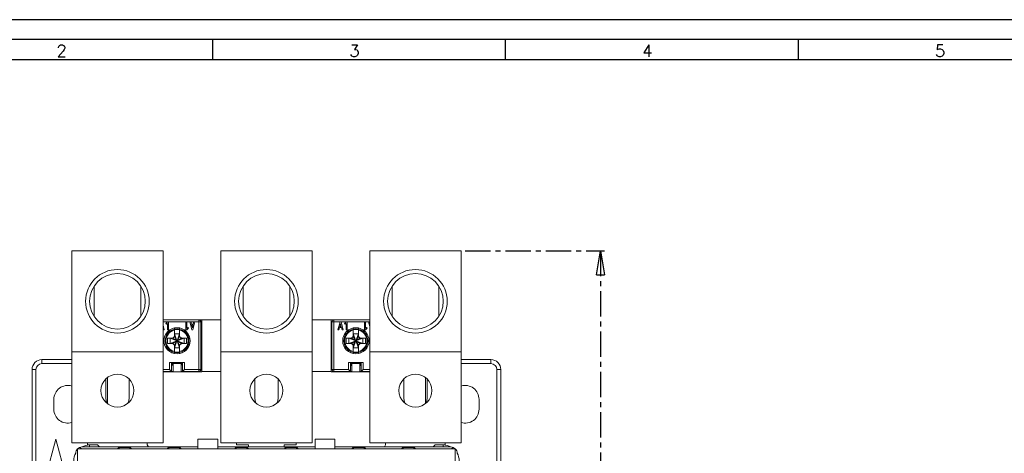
# Model space of a CAD drawing. Header units: millimetres. Extents: x 0 to 841, y 0 to 594.
# Tile 7 of 11: x 124 to 372, y 485 to 594. Entities that reach past the tile are written whole.
import ezdxf

# ---------------------------------------------------------------- set-up
doc = ezdxf.new("R2010")
doc.units = ezdxf.units.MM
doc.linetypes.add('CENTER', pattern=[10.16, 6.35, -1.27, 1.27, -1.27])
doc.layers.add('CENTRO', color=7, linetype='CENTER')
doc.layers.add('FORMATO', color=7, linetype='Continuous')
doc.styles.add('SLDTEXTSTYLE0', font='ROMANS')
doc.styles.add('SLDTEXTSTYLE3', font='TXT', dxfattribs={"width": 0.75})
doc.dimstyles.new('SLDDIMSTYLE0', dxfattribs={"dimtxt": 5.291667, "dimasz": 6, "dimexe": 0, "dimexo": 0.0625, "dimgap": 1.322917, "dimtad": 1, "dimdec": 1, "dimrnd": 1e-09, "dimzin": 12, "dimdsep": 46, "dimtxsty": 'SLDTEXTSTYLE3', "dimblk1": 'CLOSED', "dimblk2": 'CLOSED', "dimsah": 1, "dimcen": 0.09, "dimadec": 0, "dimazin": 3, "dimtfac": 1, "dimtdec": 1, "dimtofl": 0, "dimtmove": 0, "dimatfit": 3, "dimldrblk": 'CLOSED', "dimfxl": 0, "dimfrac": 2, "dimtolj": 1, "dimtzin": 12, "dimarcsym": 0})

# ---------------------------------------------------------------- blocks, each defined once
blk = doc.blocks.new('_CLOSED')
at = {"color": 0, "linetype": 'ByBlock', "lineweight": -2}
for p, q in [((-1, 0.166667), (0, 0)), ((-1, 0.166667), (-1, -0.166667)), ((0, 0), (-1, -0.166667)), ((0, 0), (-1, 0))]:
    blk.add_line(p, q, dxfattribs=at)
blk = doc.blocks.new('_D_1')
at = {"layer": 'CENTRO'}
for p, q in [((236.01, 535.76), (271.11, 535.76)), ((270.11, 535.76), (270.11, 330.96)), ((253.58, 438.65), (253.58, 439.72)), ((253.58, 439.72), (261.99, 439.72)), ((261.99, 439.72), (261.99, 438.65)), ((253.58, 418.38), (253.58, 417.31)), ((253.58, 417.31), (261.99, 417.31)), ((261.99, 417.31), (261.99, 418.38)), ((236.01, 330.96), (271.11, 330.96))]:
    blk.add_line(p, q, dxfattribs=at)
at = {"layer": 'CENTRO', "xscale": 6, "yscale": 6}
for p, rotation in [((270.11, 535.76, -36.83), 90.00000000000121), ((270.11, 330.96, -36.83), 270.0000000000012)]:
    blk.add_blockref('_CLOSED', p, dxfattribs=dict(at, rotation=rotation))
at = {"layer": 'CENTRO', "char_height": 5.292, "attachment_point": 1, "rotation": 90, "style": 'SLDTEXTSTYLE3'}
for s, insert in [('8,063', (255.16, 419.72)), ('204,8', (263.29, 419.72))]:
    blk.add_mtext(s, dxfattribs=dict(at, insert=insert))

msp = doc.modelspace()

# ---------------------------------------------------------------- linework, layer by layer
at = {"color": 7, "linetype": 'Continuous', "lineweight": 15}
for p, q in [((137.01, 535.76), (160.01, 535.76)), ((137.01, 510.36), (137.01, 535.76)), ((160.01, 510.36), (160.01, 535.76)), ((174.51, 510.36), (174.51, 535.76)), ((174.51, 535.76), (197.51, 535.76)), ((197.51, 510.36), (197.51, 535.76)), ((212.01, 510.36), (212.01, 535.76)), ((212.01, 535.76), (235.01, 535.76)), ((235.01, 510.36), (235.01, 535.76)), ((142.66, 526.89), (142.66, 519.22)), ((154.37, 519.22), (154.37, 526.89)), ((180.16, 526.89), (180.16, 519.22)), ((191.87, 519.22), (191.87, 526.89)), ((217.66, 526.89), (217.66, 519.22)), ((229.37, 519.22), (229.37, 526.89)), ((169.01, 518.36), (160.01, 518.36)), ((169.01, 517.86), (169.01, 518.36)), ((169.01, 518.36), (169.76, 518.36)), ((169.76, 518.36), (174.51, 518.36)), ((169.76, 505.36), (169.76, 518.36)), ((197.51, 518.36), (202.26, 518.36)), ((202.26, 518.36), (202.26, 505.36)), ((202.26, 518.36), (203.01, 518.36)), ((203.01, 518.36), (203.01, 517.86)), ((212.01, 518.36), (203.01, 518.36)), ((160.01, 517.01), (160.31, 515.86)), ((160.06, 515.86), (160.01, 516.02)), ((160.31, 515.86), (160.06, 515.86)), ((161.07, 517.86), (160.66, 517.45)), ((160.66, 517.45), (160.84, 517.27)), ((160.84, 517.27), (161.07, 517.5)), ((161.07, 517.86), (161.32, 517.86)), ((161.07, 517.5), (161.07, 515.86)), ((161.07, 515.86), (161.32, 515.86)), ((161.32, 517.86), (161.32, 515.86)), ((165.7, 517.86), (161.32, 517.86)), ((161.36, 515.61), (161.58, 515.61)), ((162.86, 515.81), (162.86, 515.91)), ((162.86, 514.22), (162.86, 515.81)), ((164.16, 515.91), (164.16, 515.81)), ((164.16, 514.22), (164.16, 515.81)), ((165.45, 515.61), (165.67, 515.61)), ((165.7, 515.86), (165.7, 517.86)), ((165.7, 517.86), (165.95, 517.86)), ((165.95, 515.86), (165.7, 515.86)), ((165.95, 517.86), (165.95, 516.21)), ((166.71, 517.86), (165.95, 517.86)), ((165.95, 516.21), (166.19, 516.44)), ((166.36, 516.27), (165.95, 515.86)), ((166.19, 516.44), (166.36, 516.27)), ((167.24, 515.86), (166.71, 517.86)), ((166.71, 517.86), (166.97, 517.86)), ((167.13, 517.26), (166.97, 517.86)), ((166.97, 517.86), (167.76, 517.86)), ((167.6, 517.26), (167.13, 517.26)), ((167.36, 516.35), (167.19, 517.01)), ((167.19, 517.01), (167.54, 517.01)), ((167.49, 515.86), (167.24, 515.86)), ((167.54, 517.01), (167.36, 516.35)), ((168.01, 517.86), (167.49, 515.86)), ((167.76, 517.86), (167.6, 517.26)), ((167.76, 517.86), (168.01, 517.86)), ((169.01, 517.86), (168.01, 517.86)), ((169.01, 505.86), (169.01, 517.86)), ((169.51, 517.86), (169.01, 517.86)), ((169.51, 505.86), (169.51, 517.86)), ((203.01, 517.86), (202.51, 517.86)), ((202.51, 517.86), (202.51, 505.86)), ((203.01, 517.86), (203.01, 505.86)), ((203.01, 517.86), (204.54, 517.86)), ((204.01, 515.86), (204.54, 517.86)), ((204.27, 515.86), (204.01, 515.86)), ((204.43, 516.46), (204.27, 515.86)), ((204.9, 516.46), (204.43, 516.46)), ((204.49, 516.71), (204.66, 517.36)), ((204.84, 516.71), (204.49, 516.71)), ((204.54, 517.86), (204.79, 517.86)), ((204.66, 517.36), (204.84, 516.71)), ((204.79, 517.86), (205.31, 515.86)), ((204.79, 517.86), (206.07, 517.86)), ((205.06, 515.86), (204.9, 516.46)), ((205.31, 515.86), (205.06, 515.86)), ((206.07, 517.86), (205.66, 517.45)), ((205.66, 517.45), (205.84, 517.27)), ((205.84, 517.27), (206.07, 517.5)), ((206.07, 517.86), (206.32, 517.86)), ((206.07, 517.5), (206.07, 515.86)), ((206.07, 515.86), (206.32, 515.86)), ((206.32, 517.86), (206.32, 515.86)), ((210.7, 517.86), (206.32, 517.86)), ((206.36, 515.61), (206.58, 515.61)), ((207.86, 515.81), (207.86, 515.91)), ((207.86, 514.22), (207.86, 515.81)), ((209.16, 515.91), (209.16, 515.81)), ((209.16, 514.22), (209.16, 515.81)), ((210.45, 515.61), (210.67, 515.61)), ((210.7, 515.86), (210.7, 517.86)), ((210.7, 517.86), (210.95, 517.86)), ((210.95, 515.86), (210.7, 515.86)), ((210.95, 517.86), (210.95, 516.21)), ((211.71, 517.86), (210.95, 517.86)), ((210.95, 516.21), (211.19, 516.44)), ((211.36, 516.27), (210.95, 515.86)), ((211.19, 516.44), (211.36, 516.27)), ((212.01, 516.7), (211.71, 517.86)), ((211.71, 517.86), (211.97, 517.86)), ((212.01, 517.7), (211.97, 517.86)), ((160.92, 514.61), (160.58, 514.61)), ((162.41, 513.76), (161.11, 513.76)), ((161.11, 513.76), (161.11, 512.46)), ((161.76, 513.76), (161.76, 512.46)), ((161.76, 513.76), (163.49, 513.12)), ((163.49, 513.1), (161.76, 512.46)), ((162.86, 514.22), (162.41, 513.76)), ((163.5, 513.12), (162.41, 513.76)), ((163.5, 513.09), (162.41, 512.46)), ((163.5, 513.13), (162.86, 514.87)), ((164.16, 514.87), (162.86, 514.87)), ((163.5, 513.12), (162.86, 514.22)), ((162.86, 512), (163.5, 513.09)), ((162.86, 511.35), (163.5, 513.08)), ((163.5, 513.12), (163.49, 513.12)), ((163.49, 513.12), (163.49, 513.1)), ((163.49, 513.1), (163.5, 513.09)), ((163.5, 513.13), (163.5, 513.12)), ((163.53, 513.13), (163.5, 513.13)), ((163.5, 513.09), (163.5, 513.08)), ((163.5, 513.08), (163.53, 513.08)), ((164.16, 514.87), (163.53, 513.13)), ((164.16, 514.22), (163.53, 513.12)), ((164.62, 513.76), (163.53, 513.12)), ((163.53, 513.12), (163.53, 513.13)), ((163.54, 513.12), (163.53, 513.12)), ((163.53, 513.09), (163.54, 513.1)), ((164.62, 512.46), (163.53, 513.09)), ((164.16, 512), (163.53, 513.09)), ((163.53, 513.08), (163.53, 513.09)), ((164.16, 511.35), (163.53, 513.08)), ((165.27, 513.76), (163.54, 513.12)), ((163.54, 513.1), (163.54, 513.12)), ((165.27, 512.46), (163.54, 513.1)), ((164.62, 513.76), (164.16, 514.22)), ((165.92, 513.76), (164.62, 513.76)), ((165.27, 513.76), (165.27, 512.46)), ((165.92, 512.46), (165.92, 513.76)), ((166.45, 514.61), (166.11, 514.61)), ((205.92, 514.61), (205.58, 514.61)), ((207.41, 513.76), (206.11, 513.76)), ((206.11, 513.76), (206.11, 512.46)), ((206.76, 513.76), (206.76, 512.46)), ((206.76, 513.76), (208.49, 513.12)), ((208.49, 513.1), (206.76, 512.46)), ((207.86, 514.22), (207.41, 513.76)), ((208.5, 513.12), (207.41, 513.76)), ((208.5, 513.09), (207.41, 512.46)), ((208.5, 513.13), (207.86, 514.87)), ((209.16, 514.87), (207.86, 514.87)), ((208.5, 513.12), (207.86, 514.22)), ((207.86, 512), (208.5, 513.09)), ((207.86, 511.35), (208.5, 513.08)), ((208.5, 513.12), (208.49, 513.12)), ((208.49, 513.12), (208.49, 513.1)), ((208.49, 513.1), (208.5, 513.09)), ((208.5, 513.13), (208.5, 513.12)), ((208.53, 513.13), (208.5, 513.13)), ((208.5, 513.09), (208.5, 513.08)), ((208.5, 513.08), (208.53, 513.08)), ((209.16, 514.87), (208.53, 513.13)), ((209.16, 514.22), (208.53, 513.12)), ((209.62, 513.76), (208.53, 513.12)), ((208.53, 513.12), (208.53, 513.13)), ((208.54, 513.12), (208.53, 513.12)), ((208.53, 513.09), (208.54, 513.1)), ((209.62, 512.46), (208.53, 513.09)), ((209.16, 512), (208.53, 513.09)), ((208.53, 513.08), (208.53, 513.09)), ((209.16, 511.35), (208.53, 513.08)), ((210.27, 513.76), (208.54, 513.12)), ((208.54, 513.1), (208.54, 513.12)), ((210.27, 512.46), (208.54, 513.1)), ((209.62, 513.76), (209.16, 514.22)), ((210.92, 513.76), (209.62, 513.76)), ((210.27, 513.76), (210.27, 512.46)), ((210.92, 512.46), (210.92, 513.76)), ((211.45, 514.61), (211.11, 514.61)), ((160.58, 511.61), (160.92, 511.61)), ((161.11, 512.46), (162.41, 512.46)), ((161.58, 510.61), (161.36, 510.61)), ((162.41, 512.46), (162.86, 512)), ((162.86, 512), (162.86, 510.4)), ((164.16, 511.35), (162.86, 511.35)), ((164.16, 512), (164.62, 512.46)), ((164.16, 510.4), (164.16, 512)), ((164.62, 512.46), (165.92, 512.46)), ((165.67, 510.61), (165.45, 510.61)), ((166.11, 511.61), (166.45, 511.61)), ((205.58, 511.61), (205.92, 511.61)), ((206.11, 512.46), (207.41, 512.46)), ((206.58, 510.61), (206.36, 510.61)), ((207.41, 512.46), (207.86, 512)), ((207.86, 512), (207.86, 510.4)), ((209.16, 511.35), (207.86, 511.35)), ((209.16, 512), (209.62, 512.46)), ((209.16, 510.4), (209.16, 512)), ((209.62, 512.46), (210.92, 512.46)), ((210.67, 510.61), (210.45, 510.61)), ((211.11, 511.61), (211.45, 511.61)), ((129.51, 507.36), (129.51, 508.36)), ((129.51, 508.36), (137.01, 508.36)), ((137.01, 510.36), (160.01, 510.36)), ((137.01, 487.36), (137.01, 510.36)), ((160.01, 487.36), (160.01, 510.36)), ((162.86, 510.3), (162.86, 510.4)), ((164.16, 510.4), (164.16, 510.3)), ((174.51, 510.36), (197.51, 510.36)), ((174.51, 487.36), (174.51, 510.36)), ((197.51, 487.36), (197.51, 510.36)), ((207.86, 510.3), (207.86, 510.4)), ((209.16, 510.4), (209.16, 510.3)), ((212.01, 510.36), (235.01, 510.36)), ((212.01, 487.36), (212.01, 510.36)), ((235.01, 487.36), (235.01, 510.36)), ((235.01, 508.36), (242.51, 508.36)), ((242.51, 508.36), (242.51, 507.36)), ((127.01, 469.76), (127.01, 505.86)), ((128.01, 505.86), (127.01, 505.86)), ((161.64, 505.86), (161.64, 507.61)), ((165.39, 507.61), (161.64, 507.61)), ((162.14, 505.36), (162.14, 507.61)), ((162.19, 507.61), (162.19, 507.31)), ((162.19, 507.36), (162.51, 507.36)), ((162.19, 507.31), (162.51, 506.82)), ((162.51, 507.36), (162.51, 505.26)), ((164.51, 507.36), (162.51, 507.36)), ((164.51, 505.26), (164.51, 507.36)), ((164.51, 507.36), (164.84, 507.36)), ((164.51, 506.82), (164.84, 507.31)), ((164.84, 507.31), (164.84, 507.61)), ((164.89, 507.61), (164.89, 505.36)), ((165.39, 507.61), (165.39, 505.86)), ((165.39, 505.86), (169.01, 505.86)), ((169.01, 505.36), (169.01, 505.86)), ((169.01, 505.86), (169.51, 505.86)), ((169.51, 507.36), (169.76, 507.36)), ((202.51, 507.36), (202.26, 507.36)), ((202.51, 505.86), (203.01, 505.86)), ((203.01, 505.86), (206.64, 505.86)), ((203.01, 505.86), (203.01, 505.36)), ((206.64, 505.86), (206.64, 507.61)), ((210.39, 507.61), (206.64, 507.61)), ((207.14, 505.36), (207.14, 507.61)), ((207.19, 507.61), (207.19, 507.31)), ((207.19, 507.36), (207.51, 507.36)), ((207.19, 507.31), (207.51, 506.82)), ((207.51, 505.26), (207.51, 507.36)), ((207.51, 507.36), (209.51, 507.36)), ((209.51, 507.36), (209.51, 505.26)), ((209.51, 507.36), (209.84, 507.36)), ((209.51, 506.82), (209.84, 507.31)), ((209.84, 507.31), (209.84, 507.61)), ((209.89, 507.61), (209.89, 505.36)), ((210.39, 507.61), (210.39, 505.86)), ((244.01, 505.86), (245.01, 505.86)), ((245.01, 505.86), (245.01, 469.76)), ((145.56, 498.76), (145.56, 503.48)), ((146.01, 497.24), (146.01, 503.87)), ((151.46, 503.48), (151.46, 498.76)), ((160.01, 505.36), (162.14, 505.36)), ((169.76, 505.26), (160.01, 505.26)), ((162.14, 505.36), (162.14, 505.36)), ((162.51, 505.36), (162.14, 505.36)), ((164.89, 505.36), (164.51, 505.36)), ((164.89, 505.36), (164.89, 505.36)), ((164.89, 505.36), (169.01, 505.36)), ((169.76, 505.36), (169.76, 505.26)), ((174.51, 505.36), (169.76, 505.36)), ((183.07, 498.76), (183.07, 503.48)), ((188.96, 503.48), (188.96, 498.76)), ((202.26, 505.36), (197.51, 505.36)), ((202.26, 505.36), (202.26, 505.26)), ((212.01, 505.26), (202.26, 505.26)), ((203.01, 505.36), (207.14, 505.36)), ((207.14, 505.36), (207.14, 505.36)), ((207.51, 505.36), (207.14, 505.36)), ((209.89, 505.36), (209.51, 505.36)), ((209.89, 505.36), (209.89, 505.36)), ((209.89, 505.36), (212.01, 505.36)), ((220.56, 503.48), (220.56, 498.76)), ((226.01, 497.24), (226.01, 503.87)), ((226.46, 498.76), (226.46, 503.48)), ((132.51, 498.36), (132.51, 495.86)), ((239.51, 495.86), (239.51, 498.36)), ((129.53, 475.36), (133.01, 488.36)), ((133.01, 488.36), (136.5, 475.36)), ((173.76, 488.36), (168.76, 488.36)), ((168.76, 488.36), (168.76, 485.89)), ((173.76, 485.89), (173.76, 488.36)), ((203.26, 488.36), (198.26, 488.36)), ((198.26, 488.36), (198.26, 485.89)), ((203.26, 488.36), (203.26, 485.89)), ((137.01, 487.36), (160.01, 487.36)), ((138.48, 485.89), (138.48, 380.82)), ((233.55, 485.89), (138.48, 485.89)), ((168.76, 486.36), (139.61, 486.36)), ((141.01, 486.86), (141.01, 487.36)), ((143.51, 486.86), (141.01, 486.86)), ((144.01, 486.36), (143.51, 486.86)), ((151.71, 486.21), (148.82, 486.21)), ((156.01, 487.36), (156.01, 486.86)), ((156.01, 486.86), (156.31, 486.36)), ((164.21, 486.21), (161.32, 486.21)), ((173.76, 486.36), (198.26, 486.36)), ((174.51, 487.36), (197.51, 487.36)), ((178.32, 486.21), (181.21, 486.21)), ((178.51, 486.86), (178.51, 487.36)), ((181.51, 486.86), (178.51, 486.86)), ((181.51, 486.36), (181.51, 486.86)), ((190.51, 486.86), (190.51, 486.36)), ((193.51, 486.86), (190.51, 486.86)), ((190.82, 486.21), (193.71, 486.21)), ((193.51, 487.36), (193.51, 486.86)), ((203.26, 486.36), (232.41, 486.36)), ((207.82, 486.21), (210.71, 486.21)), ((212.01, 487.36), (235.01, 487.36)), ((216.01, 486.86), (215.72, 486.36)), ((216.01, 487.36), (216.01, 486.86)), ((220.32, 486.21), (223.21, 486.21)), ((228.01, 486.36), (228.51, 486.86)), ((228.51, 486.86), (231.01, 486.86)), ((231.01, 486.86), (231.01, 487.36)), ((233.55, 380.82), (233.55, 485.89))]:
    msp.add_line(p, q, dxfattribs=at)
at = {"color": 8, "linetype": 'Continuous', "lineweight": 15}
for p, q in [((160.01, 517.86), (161.07, 517.86)), ((162.86, 516.03), (162.86, 516.34)), ((164.17, 516.03), (164.17, 516.34)), ((207.86, 516.34), (207.86, 516.03)), ((209.17, 516.34), (209.17, 516.03)), ((211.97, 517.86), (212.01, 517.86)), ((160.67, 514.78), (161.03, 514.78)), ((161.62, 515.43), (161.17, 515.43)), ((165.86, 515.43), (165.41, 515.43)), ((166, 514.78), (166.36, 514.78)), ((205.67, 514.78), (206.03, 514.78)), ((206.62, 515.43), (206.17, 515.43)), ((210.86, 515.43), (210.41, 515.43)), ((211, 514.78), (211.36, 514.78)), ((161.03, 511.43), (160.67, 511.43)), ((161.17, 510.78), (161.62, 510.78)), ((165.41, 510.78), (165.86, 510.78)), ((166.36, 511.43), (166, 511.43)), ((206.03, 511.43), (205.67, 511.43)), ((206.17, 510.78), (206.62, 510.78)), ((210.41, 510.78), (210.86, 510.78)), ((211.36, 511.43), (211, 511.43)), ((162.86, 509.87), (162.86, 510.18)), ((164.17, 509.87), (164.17, 510.18)), ((207.86, 510.18), (207.86, 509.87)), ((209.17, 510.18), (209.17, 509.87)), ((128.01, 469.76), (128.01, 505.86)), ((129.51, 507.36), (137.01, 507.36)), ((160.01, 505.86), (161.64, 505.86)), ((210.39, 505.86), (212.01, 505.86)), ((235.01, 507.36), (242.51, 507.36)), ((244.01, 505.86), (244.01, 469.76)), ((141.51, 486.86), (141.51, 486.36)), ((230.51, 486.86), (230.51, 486.36))]:
    msp.add_line(p, q, dxfattribs=at)
at = {"color": 8, "linetype": 'Continuous', "lineweight": 15, "flags": 128}
for points in [[(161.64, 515.45), (161.64, 515.46), (161.64, 515.5), (161.63, 515.53), (161.62, 515.55), (161.62, 515.58), (161.61, 515.59), (161.6, 515.6), (161.58, 515.61)], [(165.39, 515.45), (165.39, 515.46), (165.39, 515.5), (165.4, 515.53), (165.4, 515.55), (165.41, 515.58), (165.42, 515.59), (165.43, 515.6), (165.45, 515.61)], [(206.64, 515.45), (206.64, 515.46), (206.64, 515.5), (206.63, 515.53), (206.62, 515.55), (206.62, 515.58), (206.61, 515.59), (206.6, 515.6), (206.58, 515.61)], [(210.39, 515.45), (210.39, 515.46), (210.39, 515.5), (210.4, 515.53), (210.4, 515.55), (210.41, 515.58), (210.42, 515.59), (210.43, 515.6), (210.45, 515.61)], [(161.64, 510.76), (161.64, 510.75), (161.64, 510.72), (161.63, 510.68), (161.62, 510.66), (161.62, 510.64), (161.61, 510.62), (161.6, 510.61), (161.58, 510.61)], [(165.39, 510.76), (165.39, 510.75), (165.39, 510.72), (165.4, 510.68), (165.4, 510.66), (165.41, 510.64), (165.42, 510.62), (165.43, 510.61), (165.45, 510.61)], [(206.64, 510.76), (206.64, 510.75), (206.64, 510.72), (206.63, 510.68), (206.62, 510.66), (206.62, 510.64), (206.61, 510.62), (206.6, 510.61), (206.58, 510.61)], [(210.39, 510.76), (210.39, 510.75), (210.39, 510.72), (210.4, 510.68), (210.4, 510.66), (210.41, 510.64), (210.42, 510.62), (210.43, 510.61), (210.45, 510.61)]]:
    msp.add_lwpolyline(points, dxfattribs=at)
at = {"color": 7, "linetype": 'Continuous', "lineweight": 15, "flags": 128}
for points in [[(161.64, 505.86), (161.73, 505.76), (161.82, 505.67), (161.91, 505.59), (161.98, 505.51), (162.05, 505.45), (162.09, 505.4), (162.12, 505.37), (162.14, 505.36)], [(165.39, 505.86), (165.3, 505.76), (165.21, 505.67), (165.12, 505.59), (165.05, 505.51), (164.98, 505.45), (164.94, 505.4), (164.91, 505.37), (164.89, 505.36)], [(206.64, 505.86), (206.73, 505.76), (206.82, 505.67), (206.91, 505.59), (206.98, 505.51), (207.05, 505.45), (207.09, 505.4), (207.12, 505.37), (207.14, 505.36)], [(210.39, 505.86), (210.3, 505.76), (210.21, 505.67), (210.12, 505.59), (210.05, 505.51), (209.98, 505.45), (209.94, 505.4), (209.91, 505.37), (209.89, 505.36)], [(145.96, 497.29), (145.67, 497.99), (145.56, 498.76)], [(151.46, 498.76), (151.36, 497.99), (151.07, 497.29)], [(183.46, 497.29), (183.17, 497.99), (183.07, 498.76)], [(188.96, 498.76), (188.86, 497.99), (188.57, 497.29)], [(220.56, 498.76), (220.67, 497.99), (220.96, 497.29)], [(226.07, 497.29), (226.36, 497.99), (226.46, 498.76)]]:
    msp.add_lwpolyline(points, dxfattribs=at)
at = {"color": 7, "linetype": 'Continuous', "lineweight": 15}
for centre, radius in [((148.51, 523.06), 8), ((186.01, 523.06), 8), ((223.51, 523.06), 8), ((148.51, 523.06), 7), ((186.01, 523.06), 7), ((223.51, 523.06), 7), ((163.51, 513.11), 3.3), ((163.51, 513.11), 3), ((208.51, 513.11), 3.3), ((208.51, 513.11), 3), ((148.51, 500.56), 4.15), ((186.01, 500.56), 4.15), ((223.51, 500.56), 4.15)]:
    msp.add_circle(centre, radius, dxfattribs=at)
for centre, radius, start, end in [((169.01, 517.86), 0.5, 0, 90), ((203.01, 517.86), 0.5, 90, 180), ((163.51, 513.11), 2.78, 103.5153, 256.4847), ((163.51, 513.11), 2.88, 76.9448, 103.0552), ((163.51, 513.11), 2.78, 283.5153, 76.4847), ((208.51, 513.11), 2.78, 103.5153, 256.4847), ((208.51, 513.11), 2.88, 76.9448, 103.0552), ((208.51, 513.11), 2.78, 283.5153, 76.4847), ((129.51, 505.86), 2.5, 90, 180), ((163.51, 513.11), 2.88, 256.9448, 283.0552), ((208.51, 513.11), 2.88, 256.9448, 283.0552), ((242.51, 505.86), 2.5, 360, 90), ((129.51, 505.86), 1.5, 90, 180), ((169.01, 505.86), 0.5, 270, 360), ((203.01, 505.86), 0.5, 180, 270), ((242.51, 505.86), 1.5, 360, 90), ((136.01, 498.36), 3.5, 73.3985, 180), ((236.01, 498.36), 3.5, 360, 106.6015), ((136.01, 495.86), 3.5, 180, 286.6015), ((236.01, 495.86), 3.5, 253.3985, 0), ((139.61, 484.76), 1.6, 135, 180), ((139.61, 484.76), 1.6, 112.5033, 135), ((139.61, 484.76), 1.6, 90, 112.5036), ((232.41, 484.76), 1.6, 67.4964, 90), ((232.41, 484.76), 1.6, 45, 67.4967), ((232.41, 484.76), 1.6, 0, 45)]:
    msp.add_arc(centre, radius, start, end, dxfattribs=at)
at = {"color": 8, "linetype": 'Continuous', "lineweight": 15}
for centre, start, end in [((141.51, 482.86), 90, 118.9679), ((230.51, 482.86), 61.0321, 90), ((141.51, 482.86), 151.0321, 180), ((230.51, 482.86), 360, 28.9679)]:
    msp.add_arc(centre, 4, start, end, dxfattribs=at)
at = {"color": 7, "linetype": 'Continuous', "lineweight": 15}
for centre, major_axis, ratio, start_param, end_param in [((139.61, 484.76), (-1.48, 1.48), 0.414214, 5.105088, 5.497776), ((148.51, 485.65), (0, -0.707), 0.707107, 1.914799, 2.492711), ((152.01, 485.65), (0, 0.707), 0.707107, 0.648882, 1.226793), ((161.01, 485.65), (0, -0.707), 0.707107, 1.914799, 2.492711), ((164.51, 485.65), (0, 0.707), 0.707107, 0.648882, 1.226793), ((178.01, 485.65), (0, -0.707), 0.707107, 1.914799, 2.492711), ((181.51, 485.65), (0, 0.707), 0.707107, 0.648882, 1.226793), ((190.51, 485.65), (0, -0.707), 0.707107, 1.914799, 2.492711), ((194.01, 485.65), (0, 0.707), 0.707107, 0.648882, 1.226793), ((207.51, 485.65), (0, -0.707), 0.707107, 1.914799, 2.492711), ((211.01, 485.65), (0, 0.707), 0.707107, 0.648882, 1.226793), ((220.01, 485.65), (0, -0.707), 0.707107, 1.914799, 2.492711), ((223.51, 485.65), (0, 0.707), 0.707107, 0.648882, 1.226793), ((232.41, 484.76), (1.48, 1.48), 0.414214, 0.785409, 1.178097)]:
    msp.add_ellipse(centre, major_axis=major_axis, ratio=ratio, start_param=start_param, end_param=end_param, dxfattribs=at)
for points, knots in [([(161.58, 515.61), (161.58, 515.61), (161.6, 515.61), (161.64, 515.6), (161.69, 515.57), (161.73, 515.52), (161.75, 515.48), (161.75, 515.44), (161.75, 515.43)], [0, 0, 0, 0, 0.00036, 0.215054, 0.429757, 0.644454, 0.859154, 1, 1, 1, 1]), ([(165.28, 515.43), (165.28, 515.45), (165.28, 515.49), (165.31, 515.54), (165.36, 515.58), (165.4, 515.6), (165.43, 515.61), (165.45, 515.61), (165.45, 515.61)], [0, 0, 0, 0, 0.214672, 0.429377, 0.64408, 0.858774, 0.99964, 1, 1, 1, 1]), ([(206.58, 515.61), (206.58, 515.61), (206.6, 515.61), (206.64, 515.6), (206.69, 515.57), (206.73, 515.52), (206.75, 515.48), (206.75, 515.44), (206.75, 515.43)], [0, 0, 0, 0, 0.00036, 0.215054, 0.429757, 0.644454, 0.859154, 1, 1, 1, 1]), ([(210.28, 515.43), (210.28, 515.45), (210.28, 515.49), (210.31, 515.54), (210.36, 515.58), (210.4, 515.6), (210.43, 515.61), (210.45, 515.61), (210.45, 515.61)], [0, 0, 0, 0, 0.214672, 0.429377, 0.64408, 0.858774, 0.99964, 1, 1, 1, 1]), ([(161.75, 510.78), (161.75, 510.76), (161.75, 510.72), (161.72, 510.67), (161.67, 510.63), (161.63, 510.61), (161.6, 510.61), (161.58, 510.61), (161.58, 510.61)], [0, 0, 0, 0, 0.214698, 0.429378, 0.644079, 0.858772, 0.99964, 1, 1, 1, 1]), ([(165.45, 510.61), (165.45, 510.61), (165.43, 510.61), (165.39, 510.61), (165.34, 510.64), (165.31, 510.68), (165.3, 510.71), (165.29, 510.71)], [0, 0, 0, 0, 0.000485, 0.289923, 0.579367, 0.868776, 1, 1, 1, 1]), ([(206.75, 510.78), (206.75, 510.76), (206.75, 510.72), (206.72, 510.67), (206.67, 510.63), (206.63, 510.61), (206.6, 510.61), (206.58, 510.61), (206.58, 510.61)], [0, 0, 0, 0, 0.214698, 0.429378, 0.644079, 0.858772, 0.99964, 1, 1, 1, 1]), ([(210.45, 510.61), (210.45, 510.61), (210.43, 510.61), (210.39, 510.61), (210.34, 510.64), (210.31, 510.68), (210.3, 510.71), (210.29, 510.71)], [0, 0, 0, 0, 0.000485, 0.289923, 0.579367, 0.868776, 1, 1, 1, 1]), ([(148.82, 486.21), (148.72, 486.12), (148.62, 486.02), (148.52, 485.89), (148.51, 485.89)], [0, 0, 0, 0, 0.987605, 1, 1, 1, 1]), ([(152.01, 485.89), (152.01, 485.89), (151.91, 486.02), (151.81, 486.12), (151.71, 486.21)], [0, 0, 0, 0, 0.012392, 1, 1, 1, 1]), ([(161.32, 486.21), (161.22, 486.12), (161.12, 486.02), (161.02, 485.89), (161.01, 485.89)], [0, 0, 0, 0, 0.9876048, 1, 1, 1, 1]), ([(164.51, 485.89), (164.51, 485.89), (164.41, 486.02), (164.31, 486.12), (164.21, 486.21)], [0, 0, 0, 0, 0.0123938, 1, 1, 1, 1]), ([(178.32, 486.21), (178.22, 486.12), (178.12, 486.02), (178.02, 485.89), (178.01, 485.89)], [0, 0, 0, 0, 0.987605, 1, 1, 1, 1]), ([(181.51, 485.89), (181.51, 485.89), (181.41, 486.02), (181.31, 486.12), (181.21, 486.21)], [0, 0, 0, 0, 0.012395, 1, 1, 1, 1]), ([(190.82, 486.21), (190.72, 486.12), (190.62, 486.02), (190.52, 485.89), (190.51, 485.89)], [0, 0, 0, 0, 0.987605, 1, 1, 1, 1]), ([(194.01, 485.89), (194.01, 485.89), (193.91, 486.02), (193.81, 486.12), (193.71, 486.21)], [0, 0, 0, 0, 0.012395, 1, 1, 1, 1]), ([(207.51, 485.89), (207.52, 485.89), (207.62, 486.02), (207.72, 486.12), (207.82, 486.21)], [0, 0, 0, 0, 0.0123938, 1, 1, 1, 1]), ([(211.01, 485.89), (211.01, 485.89), (210.91, 486.02), (210.81, 486.12), (210.71, 486.21)], [0, 0, 0, 0, 0.0123952, 1, 1, 1, 1]), ([(220.32, 486.21), (220.22, 486.12), (220.12, 486.02), (220.02, 485.89), (220.01, 485.89)], [0, 0, 0, 0, 0.987608, 1, 1, 1, 1]), ([(223.51, 485.89), (223.51, 485.89), (223.41, 486.02), (223.31, 486.12), (223.21, 486.21)], [0, 0, 0, 0, 0.012395, 1, 1, 1, 1])]:
    msp.add_open_spline(points, degree=3, knots=knots, dxfattribs=at)
at = {"layer": 'FORMATO'}
for p, q in [((841, 594), (0, 594)), ((836, 589), (25, 589)), ((172.4, 589), (172.4, 584)), ((246.1, 589), (246.1, 584)), ((319.8, 589), (319.8, 584)), ((25, 584), (836, 584))]:
    msp.add_line(p, q, dxfattribs=at)

# ---------------------------------------------------------------- texts
at = {"layer": 'FORMATO', "char_height": 3, "attachment_point": 2, "style": 'SLDTEXTSTYLE0'}
for s, insert in [('2', (134.46, 587.66)), ('3', (208.16, 587.66)), ('4', (281.86, 587.66)), ('5', (355.56, 587.66))]:
    msp.add_mtext(s, dxfattribs=dict(at, insert=insert))

# ---------------------------------------------------------------- dimensions: what is measured, and where the dimension line sits
at = {"layer": 'CENTRO'}
dim = msp.add_linear_dim(base=(270.11, 330.96), p1=(235.01, 535.76), p2=(235.01, 330.96), angle=90, dimstyle='SLDDIMSTYLE0', dxfattribs=at)
dim.commit()
dim.dimension.update_dxf_attribs({"geometry": '_D_1', "text_midpoint": (270.11, 428.52), "dimtype": 160})

doc.saveas('drawing.dxf')
